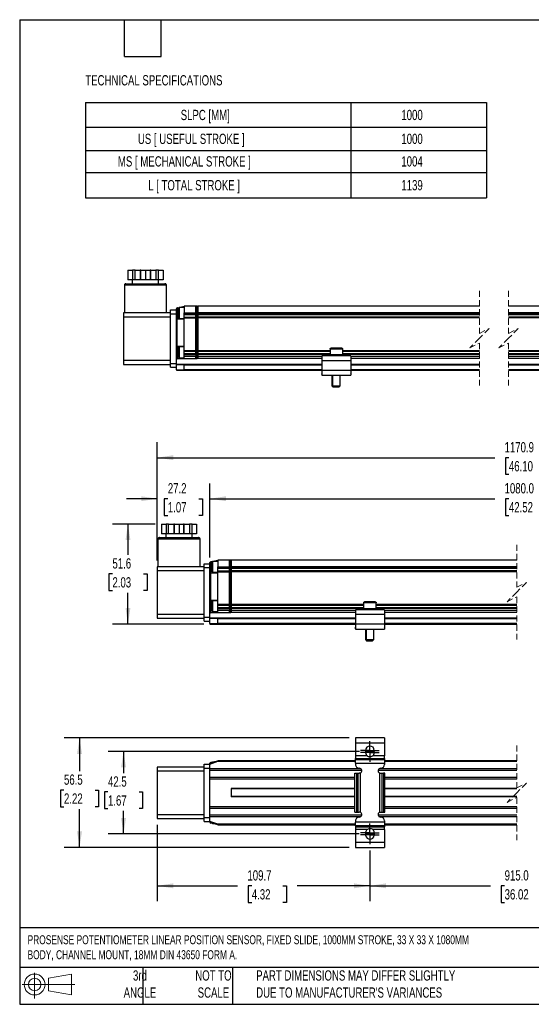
# Model space of a CAD drawing. Header units: millimetres. Extents: x 16 to 683, y 16 to 524.
# Tile 1 of 5: x 16 to 280, y 16 to 524. Entities that reach past the tile are written whole.
import ezdxf

# ---------------------------------------------------------------- set-up
doc = ezdxf.new("R2010")
doc.units = ezdxf.units.MM
doc.header["$LTSCALE"] = 2.5
doc.linetypes.add('CENTERX2', pattern=[20.32, 12.7, -2.54, 2.54, -2.54])
doc.linetypes.add('HIDDEN', pattern=[1.905, 1.27, -0.635])
doc.layers.add('CENTER', color=40, linetype='CENTERX2')
doc.layers.add('DIMENSIONS', color=140, linetype='Continuous', lineweight=25)
doc.layers.add('TEXT', color=140, linetype='Continuous', lineweight=25)
doc.styles.add('SLDTEXTSTYLE0', font='TXT', dxfattribs={"width": 0.7})
doc.dimstyles.new('SLDDIMSTYLE0', dxfattribs={"dimtxt": 5.39502, "dimasz": 8.255, "dimexe": 0, "dimexo": 0.0625, "dimgap": 1.348755, "dimtad": 0, "dimtih": 1, "dimtoh": 1, "dimrnd": 1e-09, "dimzin": 12, "dimdsep": 46, "dimtxsty": 'SLDTEXTSTYLE0', "dimsah": 1, "dimcen": 0.09, "dimadec": 0, "dimazin": 3, "dimtfac": 1, "dimtofl": 0, "dimtmove": 0, "dimatfit": 3, "dimfxl": 0, "dimfrac": 2, "dimtolj": 1, "dimtzin": 12, "dimarcsym": 0})
doc.dimstyles.new('SLDDIMSTYLE1', dxfattribs={"dimtxt": 5.39502, "dimasz": 8.255, "dimexe": 0, "dimexo": 0.0625, "dimgap": 1.348755, "dimtad": 0, "dimtih": 1, "dimtoh": 1, "dimrnd": 1e-09, "dimzin": 12, "dimdsep": 46, "dimtxsty": 'SLDTEXTSTYLE0', "dimsah": 1, "dimcen": 0.09, "dimadec": 0, "dimazin": 3, "dimtfac": 1, "dimtmove": 0, "dimatfit": 0, "dimfxl": 0, "dimfrac": 2, "dimtolj": 1, "dimtzin": 12, "dimarcsym": 0})
doc.dimstyles.new('SLDDIMSTYLE2', dxfattribs={"dimtxt": 5.39502, "dimasz": 8.255, "dimexe": 0, "dimexo": 0.0625, "dimgap": 1.348755, "dimtad": 0, "dimtih": 1, "dimtoh": 1, "dimrnd": 1e-09, "dimzin": 4, "dimdsep": 46, "dimtxsty": 'SLDTEXTSTYLE0', "dimsah": 1, "dimcen": 0.09, "dimadec": 0, "dimazin": 1, "dimtfac": 1, "dimtofl": 0, "dimtmove": 0, "dimatfit": 3, "dimfxl": 0, "dimfrac": 2, "dimtolj": 1, "dimtzin": 12, "dimarcsym": 0})

# ---------------------------------------------------------------- blocks, each defined once
blk = doc.blocks.new('Block11')
at = {"color": 7, "linetype": 'Continuous', "lineweight": 18}
for p, q in [((6.47, 13.28), (6.47, 0)), ((13.7, 10.42), (25.44, 12.58)), ((13.7, 3.99), (13.7, 10.42)), ((25.44, 12.58), (25.44, 1.83)), ((0, 7.2), (27.18, 7.2)), ((13.7, 3.99), (25.44, 1.83))]:
    blk.add_line(p, q, dxfattribs=at)
for radius in [5.38, 3.21]:
    blk.add_circle((6.47, 7.2), radius, dxfattribs=at)
blk = doc.blocks.new('Block12')
at = {"color": 7, "linetype": 'Continuous'}
blk.add_blockref('Block11', (0, 0), dxfattribs=at)
blk = doc.blocks.new('SW_TABLEANNOTATION_0')
at = {"layer": 'DIMENSIONS', "color": 0}
for p, q in [((0, 0), (0, -12.74)), ((0, 0), (136.89, 0)), ((136.89, 0), (136.89, -12.74)), ((136.89, 0), (206.81, 0)), ((206.81, 0), (206.81, -12.74)), ((0, -12.74), (0, -24.64)), ((0, -12.74), (136.89, -12.74)), ((136.89, -12.74), (136.89, -24.64)), ((136.89, -12.74), (206.81, -12.74)), ((206.81, -12.74), (206.81, -24.64)), ((0, -24.64), (0, -36.01)), ((0, -24.64), (136.89, -24.64)), ((136.89, -24.64), (136.89, -36.01)), ((136.89, -24.64), (206.81, -24.64)), ((206.81, -24.64), (206.81, -36.01)), ((0, -36.01), (0, -49.21)), ((0, -36.01), (136.89, -36.01)), ((136.89, -36.01), (136.89, -49.21)), ((136.89, -36.01), (206.81, -36.01)), ((206.81, -36.01), (206.81, -49.21)), ((0, -49.21), (136.89, -49.21)), ((136.89, -49.21), (206.81, -49.21))]:
    blk.add_line(p, q, dxfattribs=at)
at = {"layer": 'DIMENSIONS', "color": 0, "attachment_point": 1, "style": 'SLDTEXTSTYLE0'}
for s, insert, char_height in [('SLPC [MM]', (49.09, -3.74), 5.292), ('1000', (162.87, -3.74), 5.292), ('US [ USEFUL STROKE ]', (27, -16.06), 5.2917), ('1000', (162.87, -16.06), 5.292), ('MS [ MECHANICAL STROKE ]', (16.7, -27.69), 5.2917), ('1004', (162.87, -27.69), 5.292), ('L [ TOTAL STROKE ]', (32.32, -39.98), 5.2917), ('1139', (162.87, -39.98), 5.292)]:
    blk.add_mtext(s, dxfattribs=dict(at, insert=insert, char_height=char_height))
blk = doc.blocks.new('_D')
at = {"layer": 'DIMENSIONS'}
for p, q in [((85.76, 263.67), (63.77, 263.67)), ((71.7, 263.67), (71.7, 247.75)), ((63.69, 237.97), (61.88, 237.97)), ((61.88, 237.97), (61.88, 229.4)), ((79.72, 237.97), (81.53, 237.97)), ((81.53, 237.97), (81.53, 229.4)), ((61.88, 229.4), (63.69, 229.4)), ((81.53, 229.4), (79.72, 229.4)), ((71.7, 212.07), (71.7, 228.19)), ((110.79, 212.07), (63.77, 212.07))]:
    blk.add_line(p, q, dxfattribs=at)
for points in [[(71.7, 263.67), (70.43, 255.41), (72.97, 255.41)], [(71.7, 212.07), (72.97, 220.33), (70.43, 220.33)]]:
    blk.add_solid(points, dxfattribs=at)
at = {"layer": 'DIMENSIONS', "char_height": 5.292, "attachment_point": 1, "style": 'SLDTEXTSTYLE0'}
for s, insert in [('51.6', (63.69, 246)), ('2.03', (63.69, 236.22))]:
    blk.add_mtext(s, dxfattribs=dict(at, insert=insert))
blk = doc.blocks.new('_D_1')
at = {"layer": 'DIMENSIONS'}
for p, q in [((86.77, 244.84), (86.77, 284.66)), ((113.97, 246.34), (113.97, 284.66)), ((86.77, 276.73), (70.89, 276.73)), ((92.25, 276.73), (90.44, 276.73)), ((90.44, 276.73), (90.44, 268.15)), ((108.29, 276.73), (110.1, 276.73)), ((110.1, 276.73), (110.1, 268.15)), ((113.97, 276.73), (129.84, 276.73)), ((90.44, 268.15), (92.25, 268.15)), ((110.1, 268.15), (108.29, 268.15))]:
    blk.add_line(p, q, dxfattribs=at)
for points in [[(86.77, 276.73), (78.51, 278), (78.51, 275.46)], [(113.97, 276.73), (122.22, 275.46), (122.22, 278)]]:
    blk.add_solid(points, dxfattribs=at)
at = {"layer": 'DIMENSIONS', "char_height": 5.292, "attachment_point": 1, "style": 'SLDTEXTSTYLE0'}
for s, insert in [('27.2', (92.25, 284.76)), ('1.07', (92.25, 274.97))]:
    blk.add_mtext(s, dxfattribs=dict(at, insert=insert))
blk = doc.blocks.new('_D_2')
at = {"layer": 'DIMENSIONS'}
for p, q in [((113.97, 246.34), (113.97, 284.66)), ((442.36, 244.75), (442.36, 284.66)), ((361.4, 280.25), (357.87, 273.2)), ((363.16, 276.73), (361.4, 280.25)), ((113.97, 276.73), (260.81, 276.73)), ((268.12, 276.73), (266.31, 276.73)), ((266.31, 276.73), (266.31, 268.15)), ((288.64, 276.73), (290.45, 276.73)), ((290.45, 276.73), (290.45, 268.15)), ((356.11, 276.73), (295.95, 276.73)), ((357.87, 273.2), (356.11, 276.73)), ((442.36, 276.73), (363.16, 276.73)), ((266.31, 268.15), (268.12, 268.15)), ((290.45, 268.15), (288.64, 268.15))]:
    blk.add_line(p, q, dxfattribs=at)
for points in [[(113.97, 276.73), (122.22, 275.46), (122.22, 278)], [(442.36, 276.73), (434.1, 278), (434.1, 275.46)]]:
    blk.add_solid(points, dxfattribs=at)
at = {"layer": 'DIMENSIONS', "char_height": 5.292, "attachment_point": 1, "style": 'SLDTEXTSTYLE0'}
for s, insert in [('1080.0', (265.88, 284.76)), ('42.52', (268.12, 274.97))]:
    blk.add_mtext(s, dxfattribs=dict(at, insert=insert))
blk = doc.blocks.new('_D_4')
at = {"layer": 'DIMENSIONS'}
for p, q in [((86.77, 244.84), (86.77, 305.84)), ((506.01, 235.25), (506.01, 305.84)), ((359.15, 301.43), (357.39, 297.9)), ((362.68, 294.37), (359.15, 301.43)), ((86.77, 297.9), (260.81, 297.9)), ((268.12, 297.9), (266.31, 297.9)), ((266.31, 297.9), (266.31, 289.33)), ((288.64, 297.9), (290.45, 297.9)), ((290.45, 297.9), (290.45, 289.33)), ((357.39, 297.9), (295.95, 297.9)), ((364.44, 297.9), (362.68, 294.37)), ((506.01, 297.9), (364.44, 297.9)), ((266.31, 289.33), (268.12, 289.33)), ((290.45, 289.33), (288.64, 289.33))]:
    blk.add_line(p, q, dxfattribs=at)
for points in [[(86.77, 297.9), (95.02, 296.63), (95.02, 299.17)], [(506.01, 297.9), (497.75, 299.17), (497.75, 296.63)]]:
    blk.add_solid(points, dxfattribs=at)
at = {"layer": 'DIMENSIONS', "char_height": 5.292, "attachment_point": 1, "style": 'SLDTEXTSTYLE0'}
for s, insert in [('1170.9', (265.88, 305.93)), ('46.10', (268.12, 296.15))]:
    blk.add_mtext(s, dxfattribs=dict(at, insert=insert))
blk = doc.blocks.new('SW_BROKEN_VIEW_2')
at = {"color": 0, "linetype": 'CENTERX2'}
for p, q in [((-0.08, 42.5), (-4.65, 42.5)), ((0, 0), (-4.74, 0))]:
    blk.add_line(p, q, dxfattribs=at)
blk = doc.blocks.new('_D_9')
at = {"layer": 'DIMENSIONS'}
for p, q in [((191.01, 146.32), (61.47, 146.32)), ((69.41, 146.32), (69.41, 135.2)), ((61.39, 125.42), (59.58, 125.42)), ((59.58, 125.42), (59.58, 116.84)), ((77.43, 125.42), (79.24, 125.42)), ((79.24, 125.42), (79.24, 116.84)), ((59.58, 116.84), (61.39, 116.84)), ((79.24, 116.84), (77.43, 116.84)), ((69.41, 103.82), (69.41, 115.64)), ((190.92, 103.82), (61.47, 103.82))]:
    blk.add_line(p, q, dxfattribs=at)
for points in [[(69.41, 146.32), (68.14, 138.07), (70.68, 138.07)], [(69.41, 103.82), (70.68, 112.08), (68.14, 112.08)]]:
    blk.add_solid(points, dxfattribs=at)
at = {"layer": 'DIMENSIONS', "char_height": 5.292, "attachment_point": 1, "style": 'SLDTEXTSTYLE0'}
for s, insert in [('42.5', (61.39, 133.45)), ('1.67', (61.39, 123.66))]:
    blk.add_mtext(s, dxfattribs=dict(at, insert=insert))
blk = doc.blocks.new('_D_14')
at = {"layer": 'DIMENSIONS'}
for p, q in [((196.47, 95.31), (196.47, 69.07)), ((359.86, 95.31), (359.86, 69.07)), ((196.47, 77.01), (258.6, 77.01)), ((265.91, 77.01), (264.1, 77.01)), ((264.1, 77.01), (264.1, 68.43)), ((286.43, 77.01), (288.24, 77.01)), ((288.24, 77.01), (288.24, 68.43)), ((314.94, 77.01), (293.74, 77.01)), ((316.71, 73.48), (314.94, 77.01)), ((320.24, 80.54), (316.71, 73.48)), ((322, 77.01), (320.24, 80.54)), ((359.86, 77.01), (322, 77.01)), ((264.1, 68.43), (265.91, 68.43)), ((288.24, 68.43), (286.43, 68.43))]:
    blk.add_line(p, q, dxfattribs=at)
for points in [[(196.47, 77.01), (204.72, 75.74), (204.72, 78.28)], [(359.86, 77.01), (351.6, 78.28), (351.6, 75.74)]]:
    blk.add_solid(points, dxfattribs=at)
at = {"layer": 'DIMENSIONS', "char_height": 5.292, "attachment_point": 1, "style": 'SLDTEXTSTYLE0'}
for s, insert in [('915.0', (265.91, 85.04)), ('36.02', (265.91, 75.26))]:
    blk.add_mtext(s, dxfattribs=dict(at, insert=insert))
blk = doc.blocks.new('_D_15')
at = {"layer": 'DIMENSIONS'}
for p, q in [((86.77, 108.49), (86.77, 69.07)), ((196.47, 95.31), (196.47, 69.07)), ((86.77, 77.01), (128.23, 77.01)), ((135.54, 77.01), (133.72, 77.01)), ((133.72, 77.01), (133.72, 68.43)), ((151.57, 77.01), (153.38, 77.01)), ((153.38, 77.01), (153.38, 68.43)), ((196.47, 77.01), (158.88, 77.01)), ((133.72, 68.43), (135.54, 68.43)), ((153.38, 68.43), (151.57, 68.43))]:
    blk.add_line(p, q, dxfattribs=at)
for points in [[(86.77, 77.01), (95.02, 75.74), (95.02, 78.28)], [(196.47, 77.01), (188.21, 78.28), (188.21, 75.74)]]:
    blk.add_solid(points, dxfattribs=at)
at = {"layer": 'DIMENSIONS', "char_height": 5.292, "attachment_point": 1, "style": 'SLDTEXTSTYLE0'}
for s, insert in [('109.7', (133.29, 85.04)), ('4.32', (135.54, 75.26))]:
    blk.add_mtext(s, dxfattribs=dict(at, insert=insert))
blk = doc.blocks.new('_D_16')
at = {"layer": 'DIMENSIONS'}
for p, q in [((185.79, 153.32), (38.78, 153.32)), ((46.72, 153.32), (46.72, 136.19)), ((38.71, 126.41), (36.89, 126.41)), ((36.89, 126.41), (36.89, 117.84)), ((54.74, 126.41), (56.55, 126.41)), ((56.55, 126.41), (56.55, 117.84)), ((36.89, 117.84), (38.71, 117.84)), ((56.55, 117.84), (54.74, 117.84)), ((46.72, 96.82), (46.72, 116.63)), ((185.79, 96.82), (38.78, 96.82))]:
    blk.add_line(p, q, dxfattribs=at)
for points in [[(46.72, 153.32), (45.45, 145.07), (47.99, 145.07)], [(46.72, 96.82), (47.99, 105.08), (45.45, 105.08)]]:
    blk.add_solid(points, dxfattribs=at)
at = {"layer": 'DIMENSIONS', "char_height": 5.292, "attachment_point": 1, "style": 'SLDTEXTSTYLE0'}
for s, insert in [('56.5', (38.71, 134.44)), ('2.22', (38.71, 124.66))]:
    blk.add_mtext(s, dxfattribs=dict(at, insert=insert))
blk = doc.blocks.new('SW_CENTERMARKSYMBOL_4')
at = {"layer": 'CENTER', "color": 0}
for p, q in [((-2.54, 0), (-4.79, 0)), ((0, 0), (-2.54, 0)), ((0, 2.54), (0, 4.79)), ((0, 0), (0, 2.54)), ((0, 0), (0, -2.54)), ((0, 0), (2.54, 0)), ((2.54, 0), (4.79, 0)), ((0, -2.54), (0, -4.79))]:
    blk.add_line(p, q, dxfattribs=at)
blk = doc.blocks.new('SW_CENTERMARKSYMBOL_5')
at = {"layer": 'CENTER', "color": 0}
for p, q in [((-2.54, 0), (-4.79, 0)), ((0, 0), (-2.54, 0)), ((0, 2.54), (0, 4.79)), ((0, 0), (0, 2.54)), ((0, 0), (0, -2.54)), ((0, 0), (2.54, 0)), ((2.54, 0), (4.79, 0)), ((0, -2.54), (0, -4.79))]:
    blk.add_line(p, q, dxfattribs=at)
blk = doc.blocks.new('SW_CENTERMARKSYMBOL_6')
at = {"layer": 'CENTER', "color": 0}
for p, q in [((-2.54, 0), (-4.79, 0)), ((0, 0), (-2.54, 0)), ((0, 2.54), (0, 4.79)), ((0, 0), (0, 2.54)), ((0, 0), (0, -2.54)), ((0, 0), (2.54, 0)), ((2.54, 0), (4.79, 0)), ((0, -2.54), (0, -4.79))]:
    blk.add_line(p, q, dxfattribs=at)
blk = doc.blocks.new('SW_CENTERMARKSYMBOL_7')
at = {"layer": 'CENTER', "color": 0}
for p, q in [((-2.54, 0), (-4.79, 0)), ((0, 0), (-2.54, 0)), ((0, 2.54), (0, 4.79)), ((0, 0), (0, 2.54)), ((0, 0), (0, -2.54)), ((0, 0), (2.54, 0)), ((2.54, 0), (4.79, 0)), ((0, -2.54), (0, -4.79))]:
    blk.add_line(p, q, dxfattribs=at)

msp = doc.modelspace()

# ---------------------------------------------------------------- linework, layer by layer
for p, q in [((71.621, 394.65), (71.621, 389.65)), ((71.621, 394.65), (73.996, 394.65)), ((73.996, 394.65), (73.996, 389.65)), ((75.362, 394.65), (73.996, 394.65)), ((75.362, 389.65), (75.362, 394.65)), ((75.362, 394.65), (77.96, 394.65)), ((77.96, 394.65), (77.96, 389.65)), ((78.326, 394.65), (77.96, 394.65)), ((78.326, 389.65), (78.326, 394.65)), ((78.326, 394.65), (80.701, 394.65)), ((80.701, 394.65), (80.701, 389.65)), ((80.701, 394.65), (83.076, 394.65)), ((83.076, 394.65), (83.076, 389.65)), ((83.442, 394.65), (83.076, 394.65)), ((83.442, 389.65), (83.442, 394.65)), ((83.442, 394.65), (86.04, 394.65)), ((86.04, 394.65), (86.04, 389.65)), ((87.406, 394.65), (86.04, 394.65)), ((87.406, 389.65), (87.406, 394.65)), ((87.406, 394.65), (89.781, 394.65)), ((89.781, 394.65), (89.781, 389.65)), ((69.851, 386.85), (69.851, 372.65)), ((91.551, 386.85), (69.851, 386.85)), ((70.651, 387.65), (89.712, 387.65)), ((73.996, 389.65), (71.621, 389.65)), ((73.901, 389.65), (73.901, 387.65)), ((75.362, 389.65), (73.996, 389.65)), ((77.96, 389.65), (75.362, 389.65)), ((78.326, 389.65), (77.96, 389.65)), ((80.701, 389.65), (78.326, 389.65)), ((83.076, 389.65), (80.701, 389.65)), ((83.442, 389.65), (83.076, 389.65)), ((86.04, 389.65), (83.442, 389.65)), ((87.406, 389.65), (86.04, 389.65)), ((89.781, 389.65), (87.406, 389.65)), ((87.501, 387.65), (87.501, 389.65)), ((89.712, 387.65), (90.751, 387.65)), ((91.551, 372.65), (91.551, 386.85)), ((97.151, 375.242), (100.651, 376.05)), ((106.651, 376.05), (100.651, 376.05)), ((100.651, 376.05), (100.651, 372.55)), ((106.651, 372.55), (106.651, 376.05)), ((106.905, 376.05), (106.651, 375.796)), ((106.905, 376.05), (106.905, 372.55)), ((107.397, 376.05), (106.905, 376.05)), ((107.397, 372.55), (107.397, 376.05)), ((107.397, 376.05), (107.651, 375.796)), ((252.91, 376.05), (107.651, 376.05)), ((107.651, 376.05), (107.651, 372.55)), ((392.707, 376.05), (267.91, 376.05)), ((69.451, 372.65), (69.451, 370.65)), ((93.651, 372.65), (69.451, 372.65)), ((93.651, 372.15), (93.651, 374.15)), ((93.651, 374.15), (96.651, 374.15)), ((93.651, 346.55), (93.651, 372.15)), ((93.651, 372.15), (96.651, 372.15)), ((96.651, 374.15), (96.651, 374.729)), ((96.651, 372.15), (96.651, 374.15)), ((96.651, 372.55), (97.151, 372.55)), ((96.651, 368.85), (96.651, 372.15)), ((97.151, 372.55), (97.151, 375.242)), ((97.151, 369.35), (97.151, 372.55)), ((97.651, 372.55), (97.151, 372.55)), ((98.051, 375.35), (97.651, 374.95)), ((97.651, 374.95), (97.651, 370.15)), ((100.651, 375.35), (98.051, 375.35)), ((98.051, 375.35), (98.051, 369.75)), ((100.651, 372.05), (100.651, 372.55)), ((100.651, 372.55), (106.651, 372.55)), ((106.651, 372.05), (100.651, 372.05)), ((100.651, 371.65), (100.651, 372.05)), ((106.651, 371.65), (100.651, 371.65)), ((100.651, 370.45), (100.651, 371.65)), ((106.651, 372.55), (106.651, 372.05)), ((106.905, 372.55), (106.651, 372.55)), ((106.651, 372.05), (106.651, 371.711)), ((106.651, 370.389), (106.651, 371.711)), ((106.905, 372.55), (107.397, 372.55)), ((106.905, 372.55), (106.905, 350.05)), ((107.397, 372.55), (107.651, 372.55)), ((107.397, 350.05), (107.397, 372.55)), ((252.91, 372.55), (107.651, 372.55)), ((107.651, 372.55), (107.651, 372.05)), ((252.91, 372.05), (107.651, 372.05)), ((107.651, 372.05), (107.651, 371.711)), ((107.651, 371.711), (107.651, 370.389)), ((252.91, 371.65), (107.651, 371.65)), ((392.707, 372.55), (267.91, 372.55)), ((392.707, 372.05), (267.91, 372.05)), ((392.707, 371.65), (267.91, 371.65)), ((69.451, 370.65), (93.651, 370.65)), ((69.451, 370.65), (69.451, 348.05)), ((96.651, 355.95), (96.651, 368.85)), ((97.038, 355.463), (97.038, 369.337)), ((100.651, 369.35), (97.151, 369.35)), ((97.651, 370.15), (98.051, 369.75)), ((98.051, 369.75), (100.651, 369.75)), ((100.651, 370.05), (100.651, 370.45)), ((100.651, 370.45), (106.651, 370.45)), ((100.651, 369.35), (100.651, 370.05)), ((100.651, 370.05), (106.651, 370.05)), ((100.651, 355.45), (100.651, 369.35)), ((106.651, 370.389), (106.651, 370.05)), ((106.651, 353.05), (106.651, 370.05)), ((252.91, 370.45), (107.651, 370.45)), ((107.651, 370.389), (107.651, 370.05)), ((252.91, 370.05), (107.651, 370.05)), ((107.651, 370.05), (107.651, 353.05)), ((392.707, 370.45), (267.91, 370.45)), ((392.707, 370.05), (267.91, 370.05)), ((96.651, 346.55), (96.651, 355.95)), ((97.151, 355.45), (100.651, 355.45)), ((97.151, 349.05), (97.151, 355.45)), ((98.051, 355.05), (97.651, 354.65)), ((97.651, 354.65), (97.651, 349.85)), ((100.651, 355.05), (98.051, 355.05)), ((98.051, 355.05), (98.051, 349.45)), ((100.651, 353.05), (100.651, 355.45)), ((106.651, 353.05), (100.651, 353.05)), ((100.651, 352.65), (100.651, 353.05)), ((106.651, 352.65), (100.651, 352.65)), ((100.651, 351.45), (100.651, 352.65)), ((100.651, 351.05), (100.651, 351.45)), ((106.651, 351.45), (100.651, 351.45)), ((100.651, 350.05), (100.651, 351.05)), ((100.651, 351.05), (106.651, 351.05)), ((106.651, 353.05), (106.651, 352.711)), ((106.651, 351.389), (106.651, 352.711)), ((106.651, 351.389), (106.651, 351.05)), ((106.651, 351.05), (106.651, 350.05)), ((175.901, 353.05), (107.651, 353.05)), ((107.651, 353.05), (107.651, 352.711)), ((107.651, 352.711), (107.651, 351.389)), ((175.901, 352.65), (107.651, 352.65)), ((175.901, 351.45), (107.651, 351.45)), ((107.651, 351.389), (107.651, 351.05)), ((175.901, 351.05), (107.651, 351.05)), ((107.651, 351.05), (107.651, 350.05)), ((175.901, 353.95), (175.901, 350.95)), ((182.401, 353.95), (175.901, 353.95)), ((182.401, 350.95), (175.901, 350.95)), ((181.901, 354.45), (176.401, 354.45)), ((182.401, 350.95), (182.401, 353.95)), ((252.91, 353.05), (182.401, 353.05)), ((252.91, 352.65), (182.401, 352.65)), ((252.91, 351.45), (182.401, 351.45)), ((252.91, 351.05), (182.401, 351.05)), ((325.957, 353.05), (267.91, 353.05)), ((325.957, 352.65), (267.91, 352.65)), ((325.957, 351.45), (267.91, 351.45)), ((325.957, 351.05), (267.91, 351.05)), ((93.651, 348.05), (69.451, 348.05)), ((69.451, 348.05), (69.451, 346.05)), ((69.451, 346.05), (93.651, 346.05)), ((93.651, 346.55), (96.651, 346.55)), ((93.651, 344.55), (93.651, 346.55)), ((96.651, 346.05), (96.651, 346.55)), ((96.651, 346.05), (96.651, 345.85)), ((100.687, 346.05), (96.651, 346.05)), ((100.651, 345.85), (96.651, 345.85)), ((96.651, 343.25), (96.651, 345.85)), ((97.151, 349.05), (100.651, 349.05)), ((97.651, 349.85), (98.051, 349.45)), ((98.051, 349.45), (100.651, 349.45)), ((100.651, 349.05), (100.651, 350.05)), ((106.651, 350.05), (100.651, 350.05)), ((100.651, 349.05), (106.651, 349.05)), ((100.651, 343.25), (100.651, 345.85)), ((100.651, 345.85), (171.651, 345.85)), ((171.651, 346.05), (100.687, 346.05)), ((106.905, 350.05), (106.651, 350.05)), ((106.651, 349.05), (106.651, 350.05)), ((106.905, 349.05), (106.651, 349.304)), ((107.397, 350.05), (106.905, 350.05)), ((106.905, 350.05), (106.905, 349.05)), ((106.905, 349.05), (107.397, 349.05)), ((107.397, 350.05), (107.651, 350.05)), ((107.397, 349.05), (107.397, 350.05)), ((107.397, 349.05), (107.651, 349.304)), ((107.651, 350.05), (107.651, 349.05)), ((171.651, 350.05), (107.651, 350.05)), ((171.651, 349.05), (107.651, 349.05)), ((171.651, 350.45), (171.651, 347.95)), ((186.651, 350.45), (171.651, 350.45)), ((186.651, 347.95), (171.651, 347.95)), ((171.651, 347.95), (171.651, 342.95)), ((186.651, 350.45), (186.651, 347.95)), ((252.91, 350.05), (186.651, 350.05)), ((252.91, 349.05), (186.651, 349.05)), ((186.651, 347.95), (186.651, 342.95)), ((252.91, 346.05), (186.651, 346.05)), ((186.651, 345.85), (252.91, 345.85)), ((321.707, 350.05), (267.91, 350.05)), ((321.707, 349.05), (267.91, 349.05)), ((321.707, 346.05), (267.91, 346.05)), ((267.91, 345.85), (321.707, 345.85)), ((93.651, 344.55), (96.651, 344.55)), ((96.651, 343.25), (100.651, 343.25)), ((96.651, 343.25), (96.651, 343.05)), ((96.651, 343.05), (100.687, 343.05)), ((171.651, 343.25), (100.651, 343.25)), ((100.687, 343.05), (171.651, 343.05)), ((171.651, 341.27), (171.437, 340.993)), ((171.437, 340.993), (171.651, 340.828)), ((171.651, 342.95), (171.651, 340.45)), ((186.651, 342.95), (171.651, 342.95)), ((171.651, 340.45), (186.651, 340.45)), ((172.143, 340.45), (172.23, 340.383)), ((172.23, 340.383), (172.282, 340.45)), ((176.785, 340.45), (176.785, 335.05)), ((177.151, 340.45), (177.151, 335.05)), ((181.151, 335.05), (181.151, 340.45)), ((186.02, 340.45), (186.072, 340.383)), ((186.159, 340.45), (186.072, 340.383)), ((252.91, 343.25), (186.651, 343.25)), ((186.651, 343.05), (252.91, 343.05)), ((186.651, 342.95), (186.651, 340.45)), ((186.864, 340.993), (186.651, 341.27)), ((186.864, 340.993), (186.651, 340.828)), ((321.707, 343.25), (267.91, 343.25)), ((267.91, 343.05), (321.707, 343.05)), ((176.785, 335.05), (177.385, 334.45)), ((176.785, 335.05), (177.151, 335.05)), ((177.151, 335.05), (177.751, 334.45)), ((177.151, 335.05), (181.151, 335.05)), ((177.385, 334.45), (177.751, 334.45)), ((177.751, 334.45), (180.551, 334.45)), ((180.551, 334.45), (181.151, 335.05)), ((88.937, 263.67), (88.937, 258.67)), ((88.937, 263.67), (91.312, 263.67)), ((91.312, 263.67), (91.312, 258.67)), ((92.678, 263.67), (91.312, 263.67)), ((92.678, 258.67), (92.678, 263.67)), ((92.678, 263.67), (95.276, 263.67)), ((95.276, 263.67), (95.276, 258.67)), ((95.642, 263.67), (95.276, 263.67)), ((95.642, 258.67), (95.642, 263.67)), ((95.642, 263.67), (98.017, 263.67)), ((98.017, 263.67), (98.017, 258.67)), ((98.017, 263.67), (100.392, 263.67)), ((100.392, 263.67), (100.392, 258.67)), ((100.758, 263.67), (100.392, 263.67)), ((100.758, 258.67), (100.758, 263.67)), ((100.758, 263.67), (103.356, 263.67)), ((103.356, 263.67), (103.356, 258.67)), ((104.722, 263.67), (103.356, 263.67)), ((104.722, 258.67), (104.722, 263.67)), ((104.722, 263.67), (107.097, 263.67)), ((107.097, 263.67), (107.097, 258.67)), ((87.167, 255.87), (87.167, 241.67)), ((108.867, 255.87), (87.167, 255.87)), ((87.967, 256.67), (107.028, 256.67)), ((91.312, 258.67), (88.937, 258.67)), ((91.217, 258.67), (91.217, 256.67)), ((92.678, 258.67), (91.312, 258.67)), ((95.276, 258.67), (92.678, 258.67)), ((95.642, 258.67), (95.276, 258.67)), ((98.017, 258.67), (95.642, 258.67)), ((100.392, 258.67), (98.017, 258.67)), ((100.758, 258.67), (100.392, 258.67)), ((103.356, 258.67), (100.758, 258.67)), ((104.722, 258.67), (103.356, 258.67)), ((107.097, 258.67), (104.722, 258.67)), ((104.817, 256.67), (104.817, 258.67)), ((107.028, 256.67), (108.067, 256.67)), ((108.867, 241.67), (108.867, 255.87)), ((114.467, 244.262), (117.967, 245.07)), ((114.467, 241.57), (114.467, 244.262)), ((115.367, 244.37), (114.967, 243.97)), ((114.967, 243.97), (114.967, 239.17)), ((117.967, 244.37), (115.367, 244.37)), ((115.367, 244.37), (115.367, 238.77)), ((123.967, 245.07), (117.967, 245.07)), ((117.967, 245.07), (117.967, 241.57)), ((123.967, 241.57), (123.967, 245.07)), ((124.221, 245.07), (123.967, 244.816)), ((124.221, 245.07), (124.221, 241.57)), ((124.713, 245.07), (124.221, 245.07)), ((124.713, 241.57), (124.713, 245.07)), ((124.713, 245.07), (124.967, 244.816)), ((272.159, 245.07), (124.967, 245.07)), ((124.967, 245.07), (124.967, 241.57)), ((86.767, 241.67), (86.767, 239.67)), ((110.967, 241.67), (86.767, 241.67)), ((86.767, 239.67), (110.967, 239.67)), ((86.767, 239.67), (86.767, 217.07)), ((110.967, 241.17), (110.967, 243.17)), ((110.967, 243.17), (113.967, 243.17)), ((110.967, 215.57), (110.967, 241.17)), ((110.967, 241.17), (113.967, 241.17)), ((113.967, 243.17), (113.967, 243.749)), ((113.967, 241.17), (113.967, 243.17)), ((113.967, 241.57), (114.467, 241.57)), ((113.967, 237.87), (113.967, 241.17)), ((114.467, 238.37), (114.467, 241.57)), ((114.967, 241.57), (114.467, 241.57)), ((114.967, 239.17), (115.367, 238.77)), ((115.367, 238.77), (117.967, 238.77)), ((117.967, 241.57), (123.967, 241.57)), ((117.967, 241.07), (117.967, 241.57)), ((117.967, 240.67), (117.967, 241.07)), ((123.967, 241.07), (117.967, 241.07)), ((123.967, 240.67), (117.967, 240.67)), ((117.967, 239.47), (117.967, 240.67)), ((117.967, 239.07), (117.967, 239.47)), ((117.967, 239.47), (123.967, 239.47)), ((117.967, 239.07), (123.967, 239.07)), ((117.967, 238.37), (117.967, 239.07)), ((123.967, 241.57), (123.967, 241.07)), ((124.221, 241.57), (123.967, 241.57)), ((123.967, 241.07), (123.967, 240.731)), ((123.967, 239.409), (123.967, 240.731)), ((123.967, 239.409), (123.967, 239.07)), ((123.967, 222.07), (123.967, 239.07)), ((124.221, 241.57), (124.221, 219.07)), ((124.221, 241.57), (124.713, 241.57)), ((124.713, 241.57), (124.967, 241.57)), ((124.713, 219.07), (124.713, 241.57)), ((272.159, 241.57), (124.967, 241.57)), ((124.967, 241.57), (124.967, 241.07)), ((272.159, 241.07), (124.967, 241.07)), ((124.967, 241.07), (124.967, 240.731)), ((124.967, 240.731), (124.967, 239.409)), ((272.159, 240.67), (124.967, 240.67)), ((272.159, 239.47), (124.967, 239.47)), ((124.967, 239.409), (124.967, 239.07)), ((272.159, 239.07), (124.967, 239.07)), ((124.967, 239.07), (124.967, 222.07)), ((113.967, 224.97), (113.967, 237.87)), ((114.355, 224.483), (114.355, 238.357)), ((117.967, 238.37), (114.467, 238.37)), ((117.967, 224.47), (117.967, 238.37)), ((113.967, 215.57), (113.967, 224.97)), ((114.467, 224.47), (117.967, 224.47)), ((114.467, 218.07), (114.467, 224.47)), ((115.367, 224.07), (114.967, 223.67)), ((114.967, 223.67), (114.967, 218.87)), ((117.967, 224.07), (115.367, 224.07)), ((115.367, 224.07), (115.367, 218.47)), ((117.967, 222.07), (117.967, 224.47)), ((114.967, 218.87), (115.367, 218.47)), ((115.367, 218.47), (117.967, 218.47)), ((123.967, 222.07), (117.967, 222.07)), ((117.967, 221.67), (117.967, 222.07)), ((123.967, 221.67), (117.967, 221.67)), ((117.967, 220.47), (117.967, 221.67)), ((117.967, 220.07), (117.967, 220.47)), ((123.967, 220.47), (117.967, 220.47)), ((117.967, 220.07), (123.967, 220.07)), ((117.967, 219.07), (117.967, 220.07)), ((117.967, 218.07), (117.967, 219.07)), ((123.967, 219.07), (117.967, 219.07)), ((123.967, 222.07), (123.967, 221.731)), ((123.967, 220.409), (123.967, 221.731)), ((123.967, 220.409), (123.967, 220.07)), ((123.967, 220.07), (123.967, 219.07)), ((124.221, 219.07), (123.967, 219.07)), ((123.967, 218.07), (123.967, 219.07)), ((124.713, 219.07), (124.221, 219.07)), ((124.221, 219.07), (124.221, 218.07)), ((124.713, 219.07), (124.967, 219.07)), ((124.713, 218.07), (124.713, 219.07)), ((193.217, 222.07), (124.967, 222.07)), ((124.967, 222.07), (124.967, 221.731)), ((124.967, 221.731), (124.967, 220.409)), ((193.217, 221.67), (124.967, 221.67)), ((193.217, 220.47), (124.967, 220.47)), ((124.967, 220.409), (124.967, 220.07)), ((193.217, 220.07), (124.967, 220.07)), ((124.967, 220.07), (124.967, 219.07)), ((124.967, 219.07), (124.967, 218.07)), ((188.967, 219.07), (124.967, 219.07)), ((188.967, 219.47), (188.967, 216.97)), ((203.967, 219.47), (188.967, 219.47)), ((193.217, 222.97), (193.217, 219.97)), ((199.717, 222.97), (193.217, 222.97)), ((199.717, 219.97), (193.217, 219.97)), ((199.217, 223.47), (193.717, 223.47)), ((199.717, 219.97), (199.717, 222.97)), ((272.159, 222.07), (199.717, 222.07)), ((272.159, 221.67), (199.717, 221.67)), ((272.159, 220.47), (199.717, 220.47)), ((272.159, 220.07), (199.717, 220.07)), ((203.967, 219.47), (203.967, 216.97)), ((272.159, 219.07), (203.967, 219.07)), ((110.967, 217.07), (86.767, 217.07)), ((86.767, 217.07), (86.767, 215.07)), ((86.767, 215.07), (110.967, 215.07)), ((110.967, 213.57), (110.967, 215.57)), ((110.967, 215.57), (113.967, 215.57)), ((110.967, 213.57), (113.967, 213.57)), ((113.967, 215.07), (113.967, 215.57)), ((113.967, 215.07), (113.967, 214.87)), ((118.003, 215.07), (113.967, 215.07)), ((117.967, 214.87), (113.967, 214.87)), ((113.967, 212.27), (113.967, 214.87)), ((114.467, 218.07), (117.967, 218.07)), ((117.967, 218.07), (123.967, 218.07)), ((117.967, 212.27), (117.967, 214.87)), ((117.967, 214.87), (188.967, 214.87)), ((188.967, 215.07), (118.003, 215.07)), ((124.221, 218.07), (123.967, 218.324)), ((124.221, 218.07), (124.713, 218.07)), ((124.713, 218.07), (124.967, 218.324)), ((188.967, 218.07), (124.967, 218.07)), ((203.967, 216.97), (188.967, 216.97)), ((188.967, 216.97), (188.967, 211.97)), ((272.159, 218.07), (203.967, 218.07)), ((203.967, 216.97), (203.967, 211.97)), ((272.159, 215.07), (203.967, 215.07)), ((203.967, 214.87), (272.159, 214.87)), ((113.967, 212.27), (117.967, 212.27)), ((113.967, 212.27), (113.967, 212.07)), ((113.967, 212.07), (118.003, 212.07)), ((188.967, 212.27), (117.967, 212.27)), ((118.003, 212.07), (188.967, 212.07)), ((188.967, 210.29), (188.754, 210.013)), ((188.754, 210.013), (188.967, 209.848)), ((188.967, 211.97), (188.967, 209.47)), ((203.967, 211.97), (188.967, 211.97)), ((188.967, 209.47), (203.967, 209.47)), ((189.459, 209.47), (189.546, 209.403)), ((189.546, 209.403), (189.598, 209.47)), ((194.102, 209.47), (194.102, 204.07)), ((194.467, 209.47), (194.467, 204.07)), ((198.467, 204.07), (198.467, 209.47)), ((203.336, 209.47), (203.388, 209.403)), ((203.475, 209.47), (203.388, 209.403)), ((272.159, 212.27), (203.967, 212.27)), ((203.967, 212.07), (272.159, 212.07)), ((203.967, 211.97), (203.967, 209.47)), ((204.181, 210.013), (203.967, 210.29)), ((204.181, 210.013), (203.967, 209.848)), ((194.102, 204.07), (194.702, 203.47)), ((194.102, 204.07), (194.467, 204.07)), ((194.467, 204.07), (195.067, 203.47)), ((194.467, 204.07), (198.467, 204.07)), ((194.702, 203.47), (195.067, 203.47)), ((195.067, 203.47), (197.867, 203.47)), ((197.867, 203.47), (198.467, 204.07)), ((203.967, 153.321), (188.967, 153.321)), ((188.967, 153.321), (188.967, 150.821)), ((203.967, 153.321), (203.967, 150.821)), ((188.967, 150.821), (203.967, 150.821)), ((188.967, 150.821), (188.967, 144.023)), ((203.967, 150.821), (203.967, 144.023)), ((195.051, 144.023), (188.967, 144.023)), ((188.967, 144.023), (188.967, 142.773)), ((188.967, 142.773), (203.967, 142.773)), ((188.967, 142.143), (188.967, 142.773)), ((194.217, 146.871), (194.217, 146.702)), ((194.217, 145.941), (194.217, 145.771)), ((195.372, 143.818), (195.178, 143.893)), ((197.755, 143.892), (197.351, 143.736)), ((203.967, 144.023), (197.883, 144.023)), ((198.717, 146.702), (198.717, 146.871)), ((198.717, 145.771), (198.717, 145.941)), ((203.967, 142.773), (203.967, 144.023)), ((203.967, 142.773), (203.967, 142.143)), ((110.967, 138.261), (86.767, 138.261)), ((86.767, 138.261), (86.767, 136.261)), ((110.967, 139.761), (113.967, 139.761)), ((110.967, 137.761), (110.967, 139.761)), ((110.967, 137.761), (113.967, 137.761)), ((110.967, 112.161), (110.967, 137.761)), ((113.967, 140.045), (117.967, 141.541)), ((113.967, 139.832), (118.003, 141.341)), ((113.967, 140.045), (113.967, 140.22)), ((113.967, 140.045), (113.967, 139.832)), ((113.967, 137.291), (113.967, 139.832)), ((191.886, 137.291), (113.967, 137.291)), ((113.967, 136.616), (113.967, 137.291)), ((114.467, 140.733), (117.967, 141.541)), ((114.467, 140.232), (114.467, 140.733)), ((115.367, 140.841), (114.967, 140.441)), ((114.967, 140.441), (114.967, 140.419)), ((116.095, 140.841), (115.367, 140.841)), ((115.367, 140.841), (115.367, 140.569)), ((188.967, 141.541), (117.967, 141.541)), ((118.003, 141.341), (188.967, 141.341)), ((188.967, 142.143), (203.967, 142.143)), ((188.967, 140.269), (188.967, 142.143)), ((188.967, 140.269), (203.967, 140.269)), ((188.967, 140.269), (188.967, 139.671)), ((272.159, 137.291), (201.049, 137.291)), ((203.967, 142.143), (203.967, 140.269)), ((272.159, 141.541), (203.967, 141.541)), ((203.967, 141.341), (272.159, 141.341)), ((203.967, 140.269), (203.967, 139.671)), ((86.767, 136.261), (110.967, 136.261)), ((86.767, 136.261), (86.767, 113.661)), ((113.967, 136.616), (192.244, 136.616)), ((113.967, 132.966), (113.967, 136.616)), ((188.754, 132.966), (113.967, 132.966)), ((113.967, 132.291), (113.967, 132.966)), ((113.967, 132.291), (188.754, 132.291)), ((113.967, 117.791), (113.967, 132.291)), ((188.754, 115.071), (188.754, 135.071)), ((188.754, 135.071), (189.546, 135.071)), ((189.546, 135.071), (189.546, 115.071)), ((189.546, 135.071), (190.378, 135.071)), ((190.378, 115.071), (190.378, 135.071)), ((190.378, 135.071), (190.967, 135.071)), ((191.567, 114.924), (191.567, 135.218)), ((200.691, 136.616), (272.159, 136.616)), ((201.367, 135.218), (201.367, 114.924)), ((201.967, 135.071), (202.556, 135.071)), ((202.556, 135.071), (202.556, 115.071)), ((202.556, 135.071), (203.388, 135.071)), ((203.388, 135.071), (203.388, 115.071)), ((204.181, 135.071), (203.388, 135.071)), ((204.181, 115.071), (204.181, 135.071)), ((272.159, 132.966), (204.181, 132.966)), ((204.181, 132.291), (272.159, 132.291)), ((124.967, 127.241), (124.967, 122.841)), ((188.754, 127.241), (124.967, 127.241)), ((188.754, 127.041), (124.967, 127.041)), ((272.159, 127.241), (204.181, 127.241)), ((272.159, 127.041), (204.181, 127.041)), ((188.754, 123.041), (124.967, 123.041)), ((188.754, 122.841), (124.967, 122.841)), ((272.159, 123.041), (204.181, 123.041)), ((272.159, 122.841), (204.181, 122.841)), ((188.754, 117.791), (113.967, 117.791)), ((113.967, 117.116), (113.967, 117.791)), ((113.967, 117.116), (188.754, 117.116)), ((113.967, 113.466), (113.967, 117.116)), ((272.159, 117.791), (204.181, 117.791)), ((204.181, 117.116), (272.159, 117.116)), ((110.967, 113.661), (86.767, 113.661)), ((86.767, 113.661), (86.767, 111.661)), ((113.967, 112.161), (110.967, 112.161)), ((110.967, 110.161), (110.967, 112.161)), ((192.231, 113.466), (113.967, 113.466)), ((113.967, 112.791), (113.967, 113.466)), ((113.967, 112.791), (191.821, 112.791)), ((113.967, 110.25), (113.967, 112.791)), ((188.754, 115.071), (189.546, 115.071)), ((189.546, 115.071), (190.378, 115.071)), ((190.378, 115.071), (190.967, 115.071)), ((272.159, 113.466), (200.704, 113.466)), ((201.113, 112.791), (272.159, 112.791)), ((201.967, 115.071), (202.556, 115.071)), ((202.556, 115.071), (203.388, 115.071)), ((203.388, 115.071), (204.181, 115.071)), ((86.767, 111.661), (110.967, 111.661)), ((110.967, 110.161), (113.967, 110.161)), ((118.003, 108.741), (113.967, 110.25)), ((113.967, 110.25), (113.967, 110.036)), ((117.967, 108.541), (113.967, 110.036)), ((113.967, 109.862), (113.967, 110.036)), ((114.467, 109.349), (114.467, 109.85)), ((117.967, 108.541), (114.467, 109.349)), ((114.967, 109.663), (114.967, 109.641)), ((114.967, 109.641), (115.367, 109.241)), ((115.367, 109.513), (115.367, 109.241)), ((115.367, 109.241), (116.095, 109.241)), ((117.967, 108.541), (188.967, 108.541)), ((188.967, 108.741), (118.003, 108.741)), ((188.967, 110.471), (188.967, 109.874)), ((203.967, 109.874), (188.967, 109.874)), ((188.967, 107.999), (188.967, 109.874)), ((203.967, 107.999), (188.967, 107.999)), ((188.967, 107.999), (188.967, 107.369)), ((188.967, 107.369), (203.967, 107.369)), ((188.967, 107.369), (188.967, 106.12)), ((203.967, 110.471), (203.967, 109.874)), ((203.967, 109.874), (203.967, 107.999)), ((272.159, 108.741), (203.967, 108.741)), ((203.967, 108.541), (272.159, 108.541)), ((203.967, 107.999), (203.967, 107.369)), ((203.967, 106.12), (203.967, 107.369)), ((195.051, 106.12), (188.967, 106.12)), ((188.967, 106.12), (188.967, 99.321)), ((203.967, 106.12), (197.883, 106.12)), ((203.967, 106.12), (203.967, 99.321)), ((203.967, 99.321), (188.967, 99.321)), ((188.967, 99.321), (188.967, 96.821)), ((188.967, 96.821), (203.967, 96.821)), ((203.967, 99.321), (203.967, 96.821))]:
    msp.add_line(p, q)
at = {"color": 7, "linetype": 'HIDDEN', "lineweight": 18}
for p, q in [((252.91, 383.987), (252.91, 362.05)), ((267.91, 383.987), (267.91, 362.05)), ((252.91, 362.05), (257.91, 364.55)), ((257.91, 364.55), (252.91, 359.55)), ((267.91, 362.05), (272.91, 364.55)), ((272.91, 364.55), (267.91, 359.55)), ((252.91, 359.55), (247.91, 354.55)), ((247.91, 354.55), (252.91, 357.05)), ((252.91, 357.05), (252.91, 335.112)), ((267.91, 359.55), (262.91, 354.55)), ((262.91, 354.55), (267.91, 357.05)), ((267.91, 357.05), (267.91, 335.112)), ((272.159, 253.008), (272.159, 231.07)), ((272.159, 231.07), (277.159, 233.57)), ((277.159, 233.57), (272.159, 228.57)), ((272.159, 228.57), (267.159, 223.57)), ((267.159, 223.57), (272.159, 226.07)), ((272.159, 226.07), (272.159, 204.133)), ((272.159, 149.478), (272.159, 127.541)), ((272.159, 127.541), (277.159, 130.041)), ((277.159, 130.041), (272.159, 125.041)), ((272.159, 125.041), (267.159, 120.041)), ((267.159, 120.041), (272.159, 122.541)), ((272.159, 122.541), (272.159, 100.603))]:
    msp.add_line(p, q, dxfattribs=at)
at = {"flags": 128}
for points in [[(97.151, 375.242), (97.113, 375.233), (97.075, 375.225), (97.038, 375.216)], [(114.467, 244.262), (114.429, 244.253), (114.392, 244.245), (114.355, 244.236)], [(114.467, 140.733), (114.429, 140.724), (114.392, 140.716), (114.355, 140.707)], [(118.003, 141.341), (117.997, 141.376), (117.991, 141.409), (117.985, 141.441), (117.98, 141.469), (117.976, 141.494), (117.972, 141.514), (117.969, 141.529), (117.968, 141.538), (117.967, 141.541)], [(114.467, 109.349), (114.429, 109.358), (114.392, 109.366), (114.355, 109.375)], [(118.003, 108.741), (117.996, 108.702), (117.99, 108.664), (117.983, 108.63), (117.978, 108.6), (117.973, 108.575), (117.97, 108.556), (117.968, 108.545), (117.967, 108.541)]]:
    msp.add_lwpolyline(points, dxfattribs=at)
for centre, radius, start, end in [((97.151, 374.729), 0.5, 102.98348, 180.01283), ((97.151, 368.85), 0.5, 102.9837, 180.01272), ((97.151, 368.851), 0.499, 89.99047, 103.01658), ((97.151, 355.95), 0.5, 179.98726, 257.01633), ((97.151, 355.949), 0.499, 256.9829, 270.01006), ((97.151, 348.55), 0.5, 90.01623, 179.98782), ((100.954, 345.898), 0.307, 150.43877, 189.08643), ((100.964, 343.203), 0.317, 171.53746, 208.93735), ((114.467, 243.749), 0.5, 102.99511, 180.00978), ((114.467, 237.87), 0.5, 102.99533, 180.00967), ((114.467, 237.87), 0.5, 89.99896, 103.00125), ((114.467, 224.97), 0.5, 179.99031, 257.00469), ((114.467, 224.97), 0.5, 256.99822, 270.00157), ((114.467, 217.57), 0.5, 90.00457, 179.99948), ((118.272, 214.918), 0.308, 150.48816, 189.00397), ((118.282, 212.224), 0.318, 171.64042, 208.86745), ((196.467, 146.871), 2.25, 0.00005, 179.99995), ((196.467, 146.321), 2.282, 170.40579, 189.59421), ((196.467, 145.771), 2.25, 179.99991, 230.99509), ((196.467, 145.771), 2.25, 309.00705, 359.99954), ((196.467, 146.321), 2.282, 350.40579, 9.59421), ((114.467, 140.22), 0.5, 102.99531, 180.00959), ((190.967, 139.671), 2, 179.99891, 270.00035), ((190.967, 136.371), 1.3, 297.4943, 90.00151), ((201.967, 136.371), 1.3, 90.00012, 242.50408), ((201.967, 139.671), 2, 270.00026, 359.99964), ((190.967, 110.471), 2, 89.99965, 180.00109), ((190.967, 113.771), 1.3, 269.99849, 62.5057), ((201.967, 113.771), 1.3, 117.49592, 269.99988), ((201.967, 110.471), 2, 0.00036, 89.99974), ((114.467, 109.862), 0.5, 179.99011, 257.00489), ((196.468, 103.821), 2.366, 161.2595, 198.7405), ((196.467, 104.371), 2.25, 129.00503, 174.64037), ((196.467, 103.271), 2.25, 185.35954, 354.64046), ((196.467, 104.371), 2.25, 5.36025, 50.99263), ((196.467, 103.821), 2.365, 341.25512, 18.74488)]:
    msp.add_arc(centre, radius, start, end)
for points, knots in [([(70.651, 387.65), (70.537, 387.636), (70.301, 387.607), (70.033, 387.39), (69.877, 387.121), (69.859, 386.938), (69.851, 386.85)], [0, 0, 0, 0, 0.2702537, 0.5623946, 0.7897361, 1, 1, 1, 1]), ([(91.551, 386.85), (91.537, 386.963), (91.507, 387.199), (91.291, 387.468), (91.022, 387.624), (90.839, 387.641), (90.751, 387.65)], [0, 0, 0, 0, 0.2702366, 0.5623932, 0.7897183, 1, 1, 1, 1]), ([(175.901, 353.95), (175.91, 354.021), (175.928, 354.168), (176.063, 354.336), (176.231, 354.434), (176.346, 354.445), (176.401, 354.45)], [0, 0, 0, 0, 0.2702531, 0.5624407, 0.7897802, 1, 1, 1, 1]), ([(176.401, 350.45), (176.33, 350.459), (176.182, 350.477), (176.015, 350.612), (175.917, 350.781), (175.906, 350.895), (175.901, 350.95)], [0, 0, 0, 0, 0.270224, 0.5624033, 0.7897335, 1, 1, 1, 1]), ([(181.901, 354.45), (181.972, 354.441), (182.119, 354.423), (182.287, 354.288), (182.384, 354.119), (182.395, 354.005), (182.401, 353.95)], [0, 0, 0, 0, 0.270224, 0.5624033, 0.7897335, 1, 1, 1, 1]), ([(182.401, 350.95), (182.392, 350.879), (182.374, 350.732), (182.238, 350.564), (182.07, 350.466), (181.956, 350.455), (181.901, 350.45)], [0, 0, 0, 0, 0.2702541, 0.5624406, 0.7897805, 1, 1, 1, 1]), ([(87.967, 256.67), (87.854, 256.656), (87.618, 256.627), (87.35, 256.41), (87.193, 256.141), (87.176, 255.958), (87.167, 255.87)], [0, 0, 0, 0, 0.2702498, 0.5624242, 0.7897392, 1, 1, 1, 1]), ([(108.867, 255.87), (108.853, 255.983), (108.824, 256.219), (108.607, 256.488), (108.338, 256.644), (108.155, 256.661), (108.067, 256.67)], [0, 0, 0, 0, 0.2702567, 0.562424, 0.7897577, 1, 1, 1, 1]), ([(193.217, 222.97), (193.226, 223.041), (193.244, 223.188), (193.38, 223.356), (193.548, 223.454), (193.662, 223.465), (193.717, 223.47)], [0, 0, 0, 0, 0.27025781, 0.5624418, 0.78974509, 1, 1, 1, 1]), ([(193.717, 219.47), (193.646, 219.479), (193.499, 219.497), (193.331, 219.632), (193.234, 219.801), (193.223, 219.915), (193.217, 219.97)], [0, 0, 0, 0, 0.2702546, 0.5624265, 0.7897325, 1, 1, 1, 1]), ([(199.217, 223.47), (199.288, 223.461), (199.436, 223.443), (199.603, 223.308), (199.701, 223.139), (199.712, 223.025), (199.717, 222.97)], [0, 0, 0, 0, 0.2702546, 0.5624265, 0.7897325, 1, 1, 1, 1]), ([(199.717, 219.97), (199.708, 219.899), (199.69, 219.752), (199.555, 219.584), (199.387, 219.486), (199.272, 219.475), (199.217, 219.47)], [0, 0, 0, 0, 0.270271, 0.562435, 0.7897422, 1, 1, 1, 1]), ([(197.883, 144.023), (197.673, 143.884), (197.253, 143.606), (196.498, 143.484), (195.719, 143.588), (195.28, 143.874), (195.051, 144.023)], [0, 0, 0, 0, 0.245349, 0.4905551, 0.7346815, 1, 1, 1, 1]), ([(191.567, 135.218), (191.461, 135.172), (191.269, 135.088), (191.061, 135.076), (190.967, 135.071)], [0, 0, 0, 0, 0.5524367, 1, 1, 1, 1]), ([(201.367, 135.218), (201.473, 135.172), (201.665, 135.088), (201.874, 135.076), (201.967, 135.071)], [0, 0, 0, 0, 0.5524832, 1, 1, 1, 1]), ([(191.567, 114.924), (191.461, 114.971), (191.269, 115.055), (191.061, 115.066), (190.967, 115.071)], [0, 0, 0, 0, 0.5524367, 1, 1, 1, 1]), ([(201.367, 114.924), (201.473, 114.971), (201.665, 115.055), (201.874, 115.066), (201.967, 115.071)], [0, 0, 0, 0, 0.5524832, 1, 1, 1, 1]), ([(195.051, 106.12), (195.261, 106.259), (195.681, 106.536), (196.436, 106.658), (197.215, 106.554), (197.655, 106.268), (197.883, 106.12)], [0, 0, 0, 0, 0.2453492, 0.4905556, 0.7346726, 1, 1, 1, 1])]:
    msp.add_open_spline(points, degree=3, knots=knots)
at = {"layer": 'TEXT'}
for p, q in [((15.875, 523.875), (682.625, 523.875)), ((15.875, 523.875), (15.875, 15.875)), ((69.85, 504.825), (69.85, 523.875)), ((88.9, 504.825), (88.9, 523.875)), ((69.85, 504.825), (88.9, 504.825)), ((682.625, 55.315), (15.875, 55.315)), ((682.625, 34.925), (15.875, 34.925)), ((79.375, 34.925), (79.375, 15.875)), ((125.529, 34.925), (125.529, 15.875)), ((15.875, 15.875), (682.625, 15.875))]:
    msp.add_line(p, q, dxfattribs=at)

# ---------------------------------------------------------------- block references
at = {"color": 7, "linetype": 'Continuous'}
msp.add_blockref('SW_BROKEN_VIEW_2', (198.833, 103.821), dxfattribs=at)
at = {"layer": 'CENTER'}
for name, p in [('SW_CENTERMARKSYMBOL_7', (196.467, 146.871)), ('SW_CENTERMARKSYMBOL_6', (196.467, 145.771)), ('SW_CENTERMARKSYMBOL_5', (196.467, 104.371)), ('SW_CENTERMARKSYMBOL_4', (196.467, 103.271))]:
    msp.add_blockref(name, p, dxfattribs=at)
at = {"layer": 'DIMENSIONS'}
msp.add_blockref('SW_TABLEANNOTATION_0', (49.8, 481.108), dxfattribs=at)
at = {"layer": 'TEXT'}
msp.add_blockref('Block12', (17.095, 18.885), dxfattribs=at)

# ---------------------------------------------------------------- texts
at = {"layer": 'DIMENSIONS', "insert": (49.698, 495.252), "char_height": 5.29167, "attachment_point": 1, "style": 'SLDTEXTSTYLE0'}
msp.add_mtext('TECHNICAL SPECIFICATIONS', dxfattribs=at)
at = {"layer": 'TEXT', "style": 'SLDTEXTSTYLE0'}
for s, insert, char_height, attachment_point in [('PROSENSE POTENTIOMETER LINEAR POSITION SENSOR, FIXED SLIDE, 1000MM STROKE, 33 X 33 X 1080MM ^JBODY, CHANNEL MOUNT, 18MM DIN 43650 FORM A.', (19.914, 51.504), 4.630208, 1), ('3rd^JANGLE', (77.872, 33.41), 5.2917, 2), ('NOT TO^JSCALE', (115.759, 33.41), 5.29167, 2), ("PART DIMENSIONS MAY DIFFER SLIGHTLY ^JDUE TO MANUFACTURER'S VARIANCES", (137.798, 33.41), 5.29167, 1)]:
    msp.add_mtext(s, dxfattribs=dict(at, insert=insert, char_height=char_height, attachment_point=attachment_point))

# ---------------------------------------------------------------- dimensions: what is measured, and where the dimension line sits
at = {"layer": 'DIMENSIONS'}
for base, p1, p2, text, dimstyle, picture, middle in [((86.767, 297.901), (506.006, 232.07), (86.767, 241.67), '1170.9', 'SLDDIMSTYLE0', '_D_4', (278.381, 297.901)), ((442.356, 276.726), (113.967, 243.17), (442.356, 241.57), '1080.0', 'SLDDIMSTYLE2', '_D_2', (278.381, 276.726)), ((196.467, 77.009), (359.856, 98.481), (196.467, 98.481), '915.0', 'SLDDIMSTYLE2', '_D_14', (276.17, 77.009))]:
    dim = msp.add_linear_dim(base=base, p1=p1, p2=p2, text=text, dimstyle=dimstyle, dxfattribs=at)
    dim.commit()
    dim.dimension.update_dxf_attribs({"geometry": picture, "text_midpoint": middle, "dimtype": 160})
for base, p1, p2, dimstyle, picture, middle in [((113.967, 276.726), (86.767, 241.67), (113.967, 243.17), 'SLDDIMSTYLE1', '_D_1', (100.27, 276.726)), ((86.767, 77.009), (196.467, 98.481), (86.767, 111.661), 'SLDDIMSTYLE0', '_D_15', (143.552, 77.009))]:
    dim = msp.add_linear_dim(base=base, p1=p1, p2=p2, dimstyle=dimstyle, dxfattribs=at)
    dim.commit()
    dim.dimension.update_dxf_attribs({"geometry": picture, "text_midpoint": middle, "dimtype": 160})
for base, p1, p2, picture, middle in [((71.704, 263.67), (113.967, 212.07), (88.937, 263.67), '_D', (71.704, 237.97)), ((46.722, 153.321), (188.967, 96.821), (188.967, 153.321), '_D_16', (46.722, 126.411)), ((69.41, 146.321), (194.096, 103.821), (194.185, 146.321), '_D_9', (69.41, 125.418))]:
    dim = msp.add_linear_dim(base=base, p1=p1, p2=p2, angle=90, dimstyle='SLDDIMSTYLE0', dxfattribs=at)
    dim.commit()
    dim.dimension.update_dxf_attribs({"geometry": picture, "text_midpoint": middle, "dimtype": 160})

doc.saveas('drawing.dxf')
